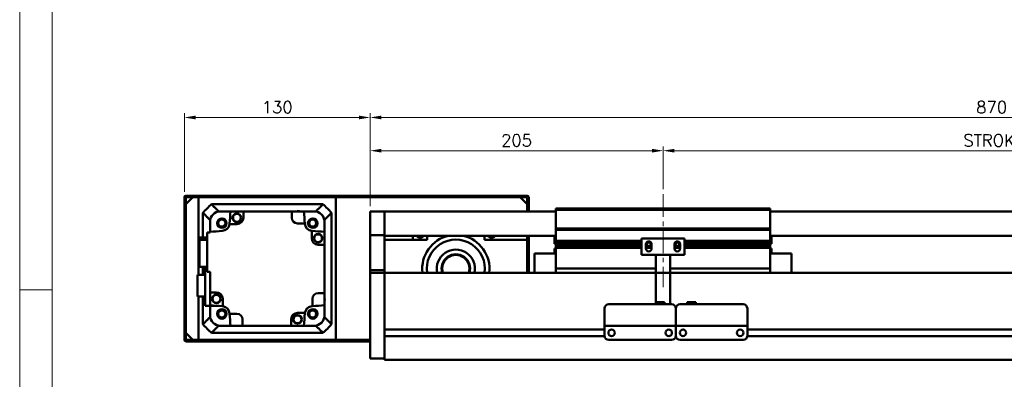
# Model space of a CAD drawing. Header units: millimetres. Extents: x 46891 to 50463, y 6223 to 9884.
# Tile 2 of 5: x 48547 to 49236, y 9144 to 9396. Entities that reach past the tile are written whole.
import ezdxf

# ---------------------------------------------------------------- set-up
doc = ezdxf.new("R2010")
doc.units = ezdxf.units.MM
doc.header["$LTSCALE"] = 0.5
doc.linetypes.add('CENTER', pattern=[50.8, 31.75, -6.35, 6.35, -6.35])
doc.layers.get('0').update_dxf_attribs({"lineweight": 20})
doc.layers.add('1', color=1, linetype='CENTER', lineweight=13)
doc.layers.add('외형선(ISO)', color=7, linetype='Continuous', lineweight=50)
doc.styles.add('DSR TEXT', font='romans.shx', dxfattribs={"bigfont": 'whgtxt.shx'})
doc.styles.get("Standard").update_dxf_attribs({"font": 'romans.shx', "bigfont": 'whgtxt.shx'})
doc.dimstyles.new('DSR', dxfattribs={"dimscale": 2, "dimtxt": 3, "dimasz": 3, "dimexe": 0.5, "dimexo": 0.5, "dimgap": 0.5, "dimtad": 1, "dimdsep": 46, "dimtxsty": 'Standard', "dimcen": 2.5, "dimclrd": 4, "dimclre": 4, "dimclrt": 2, "dimadec": 0, "dimazin": 2, "dimtfac": 1, "dimtmove": 0, "dimatfit": 3, "dimfxl": 0, "dimlwd": -1, "dimlwe": -1, "dimarcsym": 0})

# ---------------------------------------------------------------- blocks, each defined once
blk = doc.blocks.new('A$C1C1952E1')
at = {"color": 1}
blk.add_lwpolyline([(0, 0), (420, 0), (420, 297), (0, 297)], close=True, dxfattribs=at)
at = {"color": 3}
blk.add_lwpolyline([(5, 5), (415, 5), (415, 292), (5, 292)], close=True, dxfattribs=at)
blk = doc.blocks.new('*D140')
at = {"color": 1, "linetype": 'ByBlock'}
for p, q in [((48791.92, 9265.17), (48791.92, 9307.08)), ((48799.72, 9304.08), (48989.12, 9304.08)), ((48996.92, 9277.17), (48996.92, 9307.08))]:
    blk.add_line(p, q, dxfattribs=at)
at = {"color": 1}
for points in [[(48799.72, 9305.38), (48799.72, 9302.78), (48791.92, 9304.08)], [(48989.12, 9305.38), (48989.12, 9302.78), (48996.92, 9304.08)]]:
    blk.add_solid(points, dxfattribs=at)
at = {"layer": 'Defpoints', "color": 0}
for p in [(48996.92, 9304.08), (48996.92, 9273.57), (48791.92, 9261.57)]:
    blk.add_point(p, dxfattribs=at)
at = {"color": 3, "insert": (48894.42, 9311.28), "char_height": 8.4, "attachment_point": 5, "style": 'DSR TEXT'}
blk.add_mtext('205', dxfattribs=at)
blk = doc.blocks.new('*D141')
at = {"color": 1, "linetype": 'ByBlock'}
for p, q in [((48996.92, 9277.17), (48996.92, 9307.08)), ((49004.72, 9304.08), (49489.12, 9304.08)), ((49496.92, 9277.17), (49496.92, 9307.08))]:
    blk.add_line(p, q, dxfattribs=at)
at = {"color": 1}
for points in [[(49004.72, 9305.38), (49004.72, 9302.78), (48996.92, 9304.08)], [(49489.12, 9305.38), (49489.12, 9302.78), (49496.92, 9304.08)]]:
    blk.add_solid(points, dxfattribs=at)
at = {"layer": 'Defpoints', "color": 0}
for p in [(49496.92, 9304.08), (48996.92, 9273.57), (49496.92, 9273.57)]:
    blk.add_point(p, dxfattribs=at)
at = {"color": 3, "insert": (49246.92, 9311.28), "char_height": 8.4, "attachment_point": 5, "style": 'DSR TEXT'}
blk.add_mtext('STROKE : 500', dxfattribs=at)
blk = doc.blocks.new('*D143')
at = {"color": 1, "linetype": 'ByBlock'}
for p, q in [((48791.92, 9265.17), (48791.92, 9330.33)), ((49661.92, 9265.17), (49661.92, 9330.33)), ((49654.12, 9327.33), (48799.72, 9327.33))]:
    blk.add_line(p, q, dxfattribs=at)
at = {"color": 1}
for points in [[(48799.72, 9328.63), (48799.72, 9326.03), (48791.92, 9327.33)], [(49654.12, 9328.63), (49654.12, 9326.03), (49661.92, 9327.33)]]:
    blk.add_solid(points, dxfattribs=at)
at = {"layer": 'Defpoints', "color": 0}
for p in [(48791.92, 9327.33), (48791.92, 9261.57), (49661.92, 9261.57)]:
    blk.add_point(p, dxfattribs=at)
at = {"color": 3, "insert": (49226.92, 9334.53), "char_height": 8.4, "attachment_point": 5, "style": 'DSR TEXT'}
blk.add_mtext('870', dxfattribs=at)
blk = doc.blocks.new('*D144')
at = {"color": 1, "linetype": 'ByBlock'}
for p, q in [((48661.92, 9275.17), (48661.92, 9330.33)), ((48791.92, 9265.17), (48791.92, 9330.33)), ((48784.12, 9327.33), (48669.72, 9327.33))]:
    blk.add_line(p, q, dxfattribs=at)
at = {"color": 1}
for points in [[(48669.72, 9328.63), (48669.72, 9326.03), (48661.92, 9327.33)], [(48784.12, 9328.63), (48784.12, 9326.03), (48791.92, 9327.33)]]:
    blk.add_solid(points, dxfattribs=at)
at = {"layer": 'Defpoints', "color": 0}
for p in [(48661.92, 9327.33), (48661.92, 9271.57), (48791.92, 9261.57)]:
    blk.add_point(p, dxfattribs=at)
at = {"color": 3, "insert": (48726.92, 9334.53), "char_height": 8.4, "attachment_point": 5, "style": 'DSR TEXT'}
blk.add_mtext('130', dxfattribs=at)

msp = doc.modelspace()

# ---------------------------------------------------------------- linework, layer by layer
at = {"color": 1}
msp.add_line((48569.48632, 9206.60102), (48546.67132, 9206.60102), dxfattribs=at)
at = {"layer": '1'}
msp.add_line((48996.91565, 9273.5696), (48996.91565, 9208.5696), dxfattribs=at)
at = {"layer": '외형선(ISO)'}
for p, q in [((48661.91565, 9271.5696), (48661.91565, 9263.5696)), ((48901.91565, 9272.5696), (48662.91565, 9272.5696)), ((48662.91565, 9266.5696), (48667.91565, 9271.5696)), ((48662.91565, 9263.5696), (48662.91565, 9271.0696)), ((48663.41565, 9271.5696), (48901.41565, 9271.5696)), ((48671.91565, 9271.5696), (48667.91565, 9271.5696)), ((48671.91565, 9217.1196), (48671.91565, 9271.5696)), ((48896.91565, 9271.5696), (48767.91565, 9271.5696)), ((48767.91565, 9271.5696), (48767.91565, 9171.5696)), ((48896.91565, 9271.5696), (48901.91565, 9266.5696)), ((48901.91565, 9271.0696), (48901.91565, 9263.5696)), ((48902.91565, 9263.5696), (48902.91565, 9271.5696)), ((48661.91565, 9263.5696), (48662.91565, 9263.5696)), ((48661.91565, 9259.5696), (48661.91565, 9263.5696)), ((48662.91565, 9266.5696), (48662.91565, 9176.5696)), ((48758.91825, 9266.5696), (48680.91305, 9266.5696)), ((48685.91197, 9261.5696), (48686.91565, 9261.5696)), ((48694.24946, 9261.5696), (48686.91565, 9261.5696)), ((48694.24946, 9261.5696), (48703.21565, 9261.5696)), ((48737.11565, 9261.5696), (48703.21565, 9261.5696)), ((48703.21565, 9261.5696), (48703.21565, 9257.1696)), ((48737.11565, 9261.5696), (48745.58184, 9261.5696)), ((48737.11565, 9257.1696), (48737.11565, 9261.5696)), ((48752.91565, 9261.5696), (48745.58184, 9261.5696)), ((48752.91565, 9261.5696), (48753.91933, 9261.5696)), ((48791.91565, 9261.5696), (48791.91565, 9259.5696)), ((48801.91565, 9261.5696), (48791.91565, 9261.5696)), ((48801.91565, 9259.5696), (48801.91565, 9261.5696)), ((48921.91565, 9261.5696), (48801.91565, 9261.5696)), ((48801.91565, 9261.5696), (48801.91565, 9259.5696)), ((48901.91565, 9261.5696), (48901.91565, 9266.5696)), ((48901.91565, 9263.5696), (48902.91565, 9263.5696)), ((48902.91565, 9263.5696), (48902.91565, 9261.5696)), ((48921.91565, 9262.5696), (48921.91565, 9263.5696)), ((49071.91565, 9263.5696), (48921.91565, 9263.5696)), ((48921.91565, 9249.5696), (48921.91565, 9262.5696)), ((48921.91565, 9262.5696), (49071.91565, 9262.5696)), ((49071.91565, 9263.5696), (49071.91565, 9262.5696)), ((49071.91565, 9262.5696), (49071.91565, 9249.5696)), ((49651.91565, 9261.5696), (49071.91565, 9261.5696)), ((48662.91565, 9259.5696), (48661.91565, 9259.5696)), ((48661.91565, 9259.5696), (48661.91565, 9183.5696)), ((48662.91565, 9183.5696), (48662.91565, 9259.5696)), ((48674.91565, 9260.57219), (48674.91565, 9243.35187)), ((48679.91565, 9255.57327), (48679.91565, 9254.5696)), ((48679.91565, 9247.23578), (48679.91565, 9254.5696)), ((48759.91565, 9255.57327), (48759.91565, 9254.5696)), ((48759.91565, 9247.23578), (48759.91565, 9254.5696)), ((48764.91565, 9182.567), (48764.91565, 9260.57219)), ((48791.91565, 9258.05688), (48791.91565, 9259.5696)), ((48791.91565, 9257.5579), (48791.91565, 9258.05688)), ((48791.91565, 9257.5579), (48791.91565, 9256.01731)), ((48791.91565, 9256.01731), (48791.91565, 9253.03272)), ((48801.91565, 9259.5696), (48801.91565, 9258.05688)), ((48801.91565, 9258.05688), (48801.91565, 9259.5696)), ((48801.91565, 9258.05688), (48801.91565, 9257.5579)), ((48801.91565, 9257.5579), (48801.91565, 9258.05688)), ((48801.91565, 9256.01731), (48801.91565, 9257.5579)), ((48801.91565, 9257.5579), (48801.91565, 9256.01731)), ((48801.91565, 9253.03272), (48801.91565, 9256.01731)), ((48801.91565, 9256.01731), (48801.91565, 9253.03272)), ((48698.71565, 9252.6696), (48693.54854, 9252.6696)), ((48746.23759, 9253.1696), (48741.11565, 9253.1696)), ((48751.01565, 9242.7696), (48751.01565, 9247.93671)), ((48791.91565, 9245.25527), (48791.91565, 9253.03272)), ((48801.91565, 9253.03272), (48801.91565, 9245.25527)), ((48801.91565, 9245.25527), (48801.91565, 9253.03272)), ((48921.91565, 9248.5696), (48921.91565, 9249.5696)), ((48921.91565, 9249.5696), (49071.91565, 9249.5696)), ((48921.91565, 9247.5696), (48921.91565, 9248.5696)), ((48921.91565, 9248.5696), (49071.91565, 9248.5696)), ((48921.91565, 9241.0696), (48921.91565, 9247.5696)), ((49071.91565, 9249.5696), (49071.91565, 9248.5696)), ((49071.91565, 9248.5696), (49071.91565, 9247.5696)), ((49071.91565, 9247.5696), (49071.91565, 9241.0696)), ((48672.41565, 9243.35187), (48677.91565, 9243.35187)), ((48672.41565, 9243.35187), (48672.41565, 9241.6457)), ((48677.91565, 9241.6457), (48672.41565, 9241.6457)), ((48672.41565, 9241.6457), (48672.41565, 9222.78732)), ((48677.91565, 9246.7696), (48679.91565, 9246.7696)), ((48677.91565, 9246.7696), (48677.91565, 9219.3696)), ((48679.91565, 9246.7696), (48679.91565, 9247.23578)), ((48759.91565, 9247.23578), (48759.91565, 9238.2696)), ((48791.91565, 9244.89629), (48791.91565, 9245.25527)), ((48791.91565, 9220.49266), (48791.91565, 9244.89629)), ((48801.91565, 9244.89629), (48791.91565, 9244.89629)), ((48801.91565, 9245.25527), (48801.91565, 9244.89629)), ((48801.91565, 9244.89629), (48801.91565, 9220.49266)), ((48921.91565, 9244.5696), (48801.91565, 9244.5696)), ((48831.91565, 9241.5696), (48801.91565, 9241.5696)), ((48821.91565, 9244.5696), (48821.91565, 9241.5696)), ((48831.91565, 9244.5696), (48831.91565, 9241.5696)), ((48871.91565, 9241.5696), (48871.91565, 9244.5696)), ((48901.91565, 9241.5696), (48871.91565, 9241.5696)), ((48901.91565, 9244.5696), (48901.91565, 9241.5696)), ((48901.91565, 9218.5696), (48901.91565, 9241.5696)), ((48902.91565, 9218.5696), (48902.91565, 9244.5696)), ((48920.91565, 9238.9696), (48920.91565, 9244.5696)), ((48921.91565, 9240.5696), (48921.91565, 9241.0696)), ((48921.91565, 9241.0696), (48981.91565, 9241.0696)), ((49011.91565, 9242.5696), (48981.91565, 9242.5696)), ((48981.91565, 9231.1696), (48981.91565, 9242.5696)), ((49011.91565, 9242.5696), (49011.91565, 9231.1696)), ((49011.91565, 9241.0696), (49071.91565, 9241.0696)), ((49651.91565, 9244.5696), (49071.91565, 9244.5696)), ((49071.91565, 9241.0696), (49071.91565, 9240.5696)), ((49072.91565, 9244.5696), (49072.91565, 9238.9696)), ((48759.91565, 9238.2696), (48755.51565, 9238.2696)), ((48759.91565, 9204.3696), (48759.91565, 9238.2696)), ((48920.91565, 9238.9696), (48921.91565, 9238.9696)), ((48920.91565, 9235.5396), (48920.91565, 9232.0696)), ((48921.90626, 9235.5396), (48920.91565, 9235.5396)), ((48921.91565, 9240.0696), (48921.91565, 9240.5696)), ((48921.91565, 9240.5696), (48981.91565, 9240.5696)), ((48921.91565, 9239.0696), (48921.91565, 9240.0696)), ((48921.91565, 9240.0696), (48981.91565, 9240.0696)), ((48921.91565, 9238.5696), (48921.91565, 9239.0696)), ((48921.91565, 9239.0696), (48981.91565, 9239.0696)), ((48921.91565, 9238.0696), (48921.91565, 9238.5696)), ((48921.91565, 9238.5696), (48981.91565, 9238.5696)), ((48921.91565, 9237.0696), (48921.91565, 9238.0696)), ((48921.91565, 9238.0696), (48981.91565, 9238.0696)), ((48921.91565, 9236.5696), (48921.91565, 9237.0696)), ((48921.91565, 9237.0696), (48981.91565, 9237.0696)), ((48921.91565, 9236.0696), (48921.91565, 9236.5696)), ((48921.91565, 9236.5696), (48981.91565, 9236.5696)), ((48921.91565, 9222.5696), (48921.91565, 9236.0696)), ((48921.91565, 9236.0696), (48981.91565, 9236.0696)), ((48984.91565, 9235.5696), (48984.91565, 9238.5696)), ((48984.91565, 9238.5696), (48985.68615, 9238.5696)), ((48984.91565, 9238.0696), (48985.79241, 9238.0696)), ((48984.91565, 9237.0696), (48988.91565, 9237.0696)), ((48984.91565, 9236.5696), (48988.91565, 9236.5696)), ((48984.91565, 9236.0696), (48988.91565, 9236.0696)), ((48984.97916, 9239.0696), (48985.79241, 9239.0696)), ((48985.59277, 9240.0696), (48988.23853, 9240.0696)), ((48988.03889, 9239.0696), (48988.85214, 9239.0696)), ((48988.03889, 9238.0696), (48988.91565, 9238.0696)), ((48988.14515, 9238.5696), (48988.91565, 9238.5696)), ((48988.91565, 9238.5696), (48988.91565, 9235.5696)), ((49004.91565, 9235.5696), (49004.91565, 9238.5696)), ((49004.91565, 9238.5696), (49005.68615, 9238.5696)), ((49004.91565, 9238.0696), (49005.79241, 9238.0696)), ((49004.91565, 9237.0696), (49008.91565, 9237.0696)), ((49004.91565, 9236.5696), (49008.91565, 9236.5696)), ((49004.91565, 9236.0696), (49008.91565, 9236.0696)), ((49004.97916, 9239.0696), (49005.79241, 9239.0696)), ((49005.59277, 9240.0696), (49008.23853, 9240.0696)), ((49008.03889, 9239.0696), (49008.85214, 9239.0696)), ((49008.03889, 9238.0696), (49008.91565, 9238.0696)), ((49008.14515, 9238.5696), (49008.91565, 9238.5696)), ((49008.91565, 9238.5696), (49008.91565, 9235.5696)), ((49011.91565, 9240.5696), (49071.91565, 9240.5696)), ((49011.91565, 9240.0696), (49071.91565, 9240.0696)), ((49011.91565, 9239.0696), (49071.91565, 9239.0696)), ((49011.91565, 9238.5696), (49071.91565, 9238.5696)), ((49011.91565, 9238.0696), (49071.91565, 9238.0696)), ((49011.91565, 9237.0696), (49071.91565, 9237.0696)), ((49011.91565, 9236.5696), (49071.91565, 9236.5696)), ((49011.91565, 9236.0696), (49071.91565, 9236.0696)), ((49071.91565, 9240.5696), (49071.91565, 9240.0696)), ((49071.91565, 9240.0696), (49071.91565, 9239.0696)), ((49071.91565, 9239.0696), (49071.91565, 9238.5696)), ((49072.91565, 9238.9696), (49071.91565, 9238.9696)), ((49071.91565, 9238.5696), (49071.91565, 9238.0696)), ((49071.91565, 9238.0696), (49071.91565, 9237.0696)), ((49071.91565, 9237.0696), (49071.91565, 9236.5696)), ((49071.91565, 9236.5696), (49071.91565, 9236.0696)), ((49071.91565, 9236.0696), (49071.91565, 9222.5696)), ((49072.91565, 9235.5396), (49071.92504, 9235.5396)), ((49072.91565, 9232.0696), (49072.91565, 9235.5396)), ((48906.91565, 9232.0696), (48906.91565, 9218.5696)), ((48921.91565, 9232.0696), (48906.91565, 9232.0696)), ((48991.91565, 9231.1696), (48981.91565, 9231.1696)), ((48991.91565, 9231.6696), (48991.91565, 9231.1696)), ((49001.91565, 9231.1696), (48991.91565, 9231.1696)), ((48991.91565, 9229.0696), (48991.91565, 9231.1696)), ((48991.91565, 9229.0696), (48991.91565, 9198.06979)), ((49001.91565, 9231.1696), (49001.91565, 9231.6696)), ((49011.91565, 9231.1696), (49001.91565, 9231.1696)), ((49001.91565, 9231.1696), (49001.91565, 9229.0696)), ((49001.91565, 9196.56979), (49001.91565, 9229.0696)), ((49071.91565, 9232.0696), (49086.91565, 9232.0696)), ((49086.91565, 9218.5696), (49086.91565, 9232.0696)), ((48672.41565, 9222.78732), (48677.91565, 9222.78732)), ((48674.91565, 9222.78732), (48674.91565, 9217.1196)), ((48676.51565, 9222.78732), (48676.51565, 9195.5696)), ((48791.91565, 9218.5696), (48791.91565, 9220.49266)), ((48801.91565, 9220.49266), (48791.91565, 9220.49266)), ((48801.91565, 9220.49266), (48801.91565, 9218.5696)), ((48921.91565, 9222.5696), (48921.91565, 9221.5696)), ((48921.91565, 9218.5696), (48921.91565, 9221.5696)), ((48921.91565, 9221.5696), (48991.91565, 9221.5696)), ((49001.91565, 9221.5696), (49071.91565, 9221.5696)), ((49071.91565, 9221.5696), (49071.91565, 9222.5696)), ((49071.91565, 9221.5696), (49071.91565, 9218.5696)), ((48676.51565, 9217.1196), (48671.11565, 9217.1196)), ((48671.11565, 9217.1196), (48671.11565, 9202.0196)), ((48677.91565, 9219.3696), (48679.91565, 9219.3696)), ((48679.91565, 9204.8696), (48679.91565, 9219.3696)), ((48791.91565, 9218.5696), (48791.91565, 9215.5696)), ((48801.91565, 9218.5696), (48791.91565, 9218.5696)), ((48791.91565, 9163.81224), (48791.91565, 9215.5696)), ((48801.91565, 9218.5696), (48801.91565, 9215.5696)), ((48801.91565, 9218.5696), (49651.91565, 9218.5696)), ((48801.91565, 9215.5696), (48801.91565, 9218.5696)), ((48801.91565, 9179.0196), (48801.91565, 9215.5696)), ((48801.91565, 9215.5696), (48801.91565, 9163.81224)), ((48671.11565, 9202.0196), (48676.51565, 9202.0196)), ((48671.91565, 9171.5696), (48671.91565, 9202.0196)), ((48674.91565, 9202.0196), (48674.91565, 9182.567)), ((48679.91565, 9204.8696), (48679.91565, 9195.90341)), ((48684.31565, 9204.8696), (48679.91565, 9204.8696)), ((48688.81565, 9200.3696), (48688.81565, 9195.20249)), ((48751.51565, 9195.24765), (48751.51565, 9200.3696)), ((48755.51565, 9204.3696), (48759.91565, 9204.3696)), ((48759.91565, 9204.3696), (48759.91565, 9195.90341)), ((48676.51565, 9195.5696), (48683.9442, 9195.5696)), ((48679.91565, 9188.5696), (48679.91565, 9195.5696)), ((48759.91565, 9188.5696), (48759.91565, 9195.90341)), ((48955.91565, 9183.56979), (48955.91565, 9193.56979)), ((48958.91565, 9196.56979), (49002.91565, 9196.56979)), ((48991.91565, 9198.06979), (48991.91565, 9196.56979)), ((48991.91565, 9198.06979), (48997.91565, 9198.06979)), ((48997.91565, 9198.06979), (48997.91565, 9196.56979)), ((49005.91565, 9183.56979), (49005.91565, 9193.56979)), ((49005.91565, 9193.56979), (49005.91565, 9183.56979)), ((49008.91565, 9196.56979), (49052.91565, 9196.56979)), ((49019.91565, 9198.06979), (49013.91565, 9198.06979)), ((49013.91565, 9196.56979), (49013.91565, 9198.06979)), ((49019.91565, 9196.56979), (49019.91565, 9198.06979)), ((49055.91565, 9193.56979), (49055.91565, 9183.56979)), ((48679.91565, 9188.5696), (48679.91565, 9187.56592)), ((48693.59371, 9189.9696), (48698.71565, 9189.9696)), ((48702.71565, 9185.9696), (48702.71565, 9181.5696)), ((48736.61565, 9181.5696), (48736.61565, 9185.9696)), ((48741.11565, 9190.4696), (48746.28276, 9190.4696)), ((48759.91565, 9188.5696), (48759.91565, 9187.56592)), ((48661.91565, 9183.5696), (48662.91565, 9183.5696)), ((48661.91565, 9179.5696), (48661.91565, 9183.5696)), ((48662.91565, 9179.5696), (48661.91565, 9179.5696)), ((48661.91565, 9179.5696), (48661.91565, 9171.5696)), ((48662.91565, 9172.0696), (48662.91565, 9179.5696)), ((48685.91197, 9181.5696), (48686.91565, 9181.5696)), ((48686.91565, 9181.5696), (48694.24946, 9181.5696)), ((48694.24946, 9181.5696), (48702.71565, 9181.5696)), ((48702.71565, 9181.5696), (48736.61565, 9181.5696)), ((48745.58184, 9181.5696), (48736.61565, 9181.5696)), ((48745.58184, 9181.5696), (48752.91565, 9181.5696)), ((48752.91565, 9181.5696), (48753.91933, 9181.5696)), ((48801.91565, 9178.8196), (48955.91565, 9178.8196)), ((48955.91565, 9183.56979), (48955.91565, 9181.56979)), ((48955.91565, 9181.56976), (48955.91565, 9181.56979)), ((48955.91565, 9181.56979), (49005.91565, 9181.56979)), ((48955.91565, 9181.06976), (48955.91565, 9181.56976)), ((48955.91565, 9174.56976), (48955.91565, 9181.06976)), ((48960.88884, 9178.8196), (48960.94246, 9178.8196)), ((48968.41565, 9181.56976), (48993.41565, 9181.56976)), ((49000.88884, 9178.8196), (49000.94246, 9178.8196)), ((49005.91565, 9183.56979), (49005.91565, 9181.56979)), ((49005.91565, 9181.56979), (49005.91565, 9183.56979)), ((49005.91565, 9181.56976), (49005.91565, 9181.56979)), ((49005.91565, 9181.56979), (49055.91565, 9181.56979)), ((49005.91565, 9181.56979), (49005.91565, 9181.56976)), ((49005.91565, 9181.06976), (49005.91565, 9181.56976)), ((49005.91565, 9181.56976), (49008.68615, 9181.56976)), ((49005.91565, 9181.56976), (49005.91565, 9181.06976)), ((49005.91565, 9174.56976), (49005.91565, 9181.06976)), ((49005.91565, 9181.06976), (49005.91565, 9174.56976)), ((49010.88884, 9178.8196), (49010.94246, 9178.8196)), ((49011.14515, 9181.56976), (49013.41565, 9181.56976)), ((49018.41565, 9181.56976), (49043.41565, 9181.56976)), ((49048.41565, 9181.56976), (49050.68615, 9181.56976)), ((49050.88884, 9178.8196), (49050.94246, 9178.8196)), ((49053.14515, 9181.56976), (49055.91565, 9181.56976)), ((49055.91565, 9181.56979), (49055.91565, 9183.56979)), ((49055.91565, 9181.56979), (49055.91565, 9181.56976)), ((49055.91565, 9181.56976), (49055.91565, 9181.06976)), ((49055.91565, 9181.06976), (49055.91565, 9174.56976)), ((49055.91565, 9178.8196), (49459.91565, 9178.8196)), ((49055.91565, 9178.8196), (49459.91565, 9178.8196)), ((48667.91565, 9171.5696), (48662.91565, 9176.5696)), ((48680.91305, 9176.5696), (48758.91825, 9176.5696)), ((48801.91565, 9174.3196), (48955.9261, 9174.3196)), ((48801.91565, 9163.81224), (48801.91565, 9174.1196)), ((49005.9052, 9174.3196), (49005.9261, 9174.3196)), ((49055.9052, 9174.3196), (49459.9261, 9174.3196)), ((49055.9052, 9174.3196), (49459.9261, 9174.3196)), ((48662.91565, 9170.5696), (48791.91565, 9170.5696)), ((48791.91565, 9171.5696), (48663.41565, 9171.5696)), ((48667.91565, 9171.5696), (48671.91565, 9171.5696)), ((48767.91565, 9171.5696), (48791.91565, 9171.5696)), ((48958.91565, 9171.56976), (49002.91565, 9171.56976)), ((49008.91565, 9171.56976), (49052.91565, 9171.56976)), ((48791.91565, 9163.81224), (48791.91565, 9161.69092)), ((48791.91565, 9158.5696), (48791.91565, 9161.69092)), ((48791.91565, 9158.5696), (48801.91565, 9158.5696)), ((48801.91565, 9163.81224), (48801.91565, 9161.69092)), ((48801.91565, 9161.69092), (48801.91565, 9163.81224)), ((48801.91565, 9157.5696), (48801.91565, 9161.69092)), ((48801.91565, 9161.69092), (48801.91565, 9158.5696)), ((48801.91565, 9157.5696), (49651.91565, 9157.5696))]:
    msp.add_line(p, q, dxfattribs=at)
for centre, radius in [((48688.09584, 9253.3894), 3.3), ((48688.09584, 9253.3894), 3.2), ((48688.09584, 9253.3894), 3), ((48688.09584, 9253.3894), 2.5), ((48698.71708, 9257.13054), 3), ((48698.71708, 9257.13054), 2.95), ((48698.71708, 9257.13054), 2.75), ((48751.73545, 9253.3894), 3.3), ((48751.73545, 9253.3894), 3.2), ((48751.73545, 9253.3894), 3), ((48751.73545, 9253.3894), 2.5), ((48755.47659, 9242.76817), 3), ((48755.47659, 9242.76817), 2.95), ((48755.47659, 9242.76817), 2.75), ((48684.35471, 9200.37102), 3), ((48684.35471, 9200.37102), 2.95), ((48684.35471, 9200.37102), 2.75), ((48688.09584, 9189.74979), 3.3), ((48688.09584, 9189.74979), 3.2), ((48688.09584, 9189.74979), 3), ((48751.73545, 9189.74979), 3.3), ((48751.73545, 9189.74979), 3.2), ((48751.73545, 9189.74979), 3), ((48688.09584, 9189.74979), 2.5), ((48741.11422, 9186.00866), 3), ((48741.11422, 9186.00866), 2.95), ((48741.11422, 9186.00866), 2.75), ((48751.73545, 9189.74979), 2.5), ((48960.91565, 9176.56976), 2.25), ((49000.91565, 9176.56976), 2.25), ((49010.91565, 9176.56976), 2.25), ((49050.91565, 9176.56976), 2.25)]:
    msp.add_circle(centre, radius, dxfattribs=at)
for centre, radius, start, end in [((48662.91565, 9271.5696), 1, 90, 180), ((48663.41565, 9271.0696), 0.5, 90, 180), ((48901.41565, 9271.0696), 0.5, 0, 90), ((48901.91565, 9271.5696), 1, 0, 90), ((48719.91565, 9221.5696), 59.55, 130.91627078, 139.08372922), ((48686.91565, 9254.5696), 7, 90, 180), ((48719.91565, 9221.5696), 52.5, 130.36759354, 130.51580082), ((49152.50703, 9221.5696), 460, 175.01145802, 176.0804225), ((48741.62627, 9257.9895), 3.8, 70.41268147, 109.58731853), ((48287.32427, 9221.5696), 460, 3.93907323, 4.98854198), ((48752.91565, 9254.5696), 7, 0, 90), ((48719.91565, 9221.5696), 52.5, 49.48419918, 49.63240646), ((48719.91565, 9221.5696), 59.55, 40.91627078, 49.08372922), ((48719.91565, 9221.5696), 52.5, 139.48419918, 139.63240646), ((48698.71565, 9257.1696), 4.5, 270, 0), ((48741.11565, 9257.1696), 4, 180, 270), ((48719.91565, 9221.5696), 52.5, 40.36759354, 40.51580082), ((48719.91565, 8788.97821), 460, 93.9195775, 94.98854198), ((48688.09584, 9253.3894), 5.5, 273.9195775, 352.47991906), ((48688.09584, 9253.3894), 5.5, 352.47991906, 356.0804225), ((48287.32427, 9221.5696), 460, 3.9195775, 3.93907323), ((48751.73545, 9253.3894), 5.5, 183.9195775, 262.47991906), ((48751.73545, 9253.3894), 5.5, 262.47991906, 266.0804225), ((48719.91565, 8788.97821), 460, 85.01145802, 86.0804225), ((48755.51565, 9242.7696), 4.5, 180, 270), ((48826.91565, 9246.5696), 3.3235, 216.99714571, 323.00285429), ((48851.91565, 9221.5696), 23.5, 101.84027388, 187.33436892), ((48851.91565, 9221.5696), 20.3, 351.5015155, 188.4984845), ((48851.91565, 9221.5696), 23.5, 352.66563108, 78.15972612), ((48876.91565, 9246.5696), 3.3235, 216.99714571, 323.00285429), ((48851.91565, 9221.5696), 13.3, 346.96395971, 193.03604029), ((48919.28765, 9237.4696), 3.253, 323.60856961, 323.88831047), ((48986.91565, 9238.5696), 2, 0, 180), ((48986.91565, 9235.5696), 2, 180, 0), ((48986.91565, 9238.5696), 1.2295, 156.00421868, 180), ((48986.91565, 9238.5696), 1.2295, 156.00421868, 180), ((48986.91565, 9238.5696), 1.2295, 180, 203.99578132), ((48986.91565, 9238.5696), 1.2295, 180, 203.99578132), ((48986.91565, 9238.5696), 1.2295, 23.99578132, 156.00421868), ((48986.91565, 9238.5696), 1.2295, 23.99578132, 156.00421868), ((48986.91565, 9238.5696), 1.2295, 203.99578132, 336.00421868), ((48986.91565, 9238.5696), 1.2295, 203.99578132, 336.00421868), ((48986.91565, 9238.5696), 1.2295, 0, 23.99578132), ((48986.91565, 9238.5696), 1.2295, 0, 23.99578132), ((48986.91565, 9238.5696), 1.2295, 336.00421868, 0), ((48986.91565, 9238.5696), 1.2295, 336.00421868, 0), ((49006.91565, 9238.5696), 2, 0, 180), ((49006.91565, 9235.5696), 2, 180, 0), ((49006.91565, 9238.5696), 1.2295, 156.00421868, 180), ((49006.91565, 9238.5696), 1.2295, 156.00421868, 180), ((49006.91565, 9238.5696), 1.2295, 180, 203.99578132), ((49006.91565, 9238.5696), 1.2295, 180, 203.99578132), ((49006.91565, 9238.5696), 1.2295, 23.99578132, 156.00421868), ((49006.91565, 9238.5696), 1.2295, 23.99578132, 156.00421868), ((49006.91565, 9238.5696), 1.2295, 203.99578132, 336.00421868), ((49006.91565, 9238.5696), 1.2295, 203.99578132, 336.00421868), ((49006.91565, 9238.5696), 1.2295, 0, 23.99578132), ((49006.91565, 9238.5696), 1.2295, 0, 23.99578132), ((49006.91565, 9238.5696), 1.2295, 336.00421868, 0), ((49006.91565, 9238.5696), 1.2295, 336.00421868, 0), ((49074.54365, 9237.4696), 3.253, 216.11168953, 216.39143039), ((48851.91565, 9221.5696), 10, 342.54239688, 197.45760312), ((48851.91565, 9221.5696), 9.5, 341.59151983, 198.40848017), ((48684.31565, 9200.3696), 4.5, 0, 90), ((48755.51565, 9200.3696), 4, 90, 180), ((48756.33555, 9199.85898), 3.8, 340.41268147, 19.58731853), ((48719.91565, 9654.16098), 460, 265.01145802, 266.0804225), ((48688.09584, 9189.74979), 5.5, 82.47991906, 86.0804225), ((48688.09584, 9189.74979), 5.5, 3.9195775, 82.47991906), ((48751.73545, 9189.74979), 5.5, 93.9195775, 172.47991906), ((48719.91565, 9654.16098), 460, 273.9195775, 273.93907323), ((48719.91565, 9654.16098), 460, 273.93907323, 274.98854198), ((48958.91565, 9193.56979), 3, 90, 180), ((49002.91565, 9193.56979), 3, 0, 90), ((49008.91565, 9193.56979), 3, 90, 180), ((49052.91565, 9193.56979), 3, 0, 90), ((48686.91565, 9188.5696), 7, 180, 270), ((48719.91565, 9221.5696), 52.5, 220.36759354, 220.51580082), ((49152.50703, 9221.5696), 460, 183.9195775, 183.93907323), ((49152.50703, 9221.5696), 460, 183.93907323, 184.98854198), ((48698.71565, 9185.9696), 4, 0, 90), ((48741.11565, 9185.9696), 4.5, 90, 180), ((48287.32427, 9221.5696), 460, 355.01145802, 356.0804225), ((48751.73545, 9189.74979), 5.5, 172.47991906, 176.0804225), ((48752.91565, 9188.5696), 7, 270, 0), ((48719.91565, 9221.5696), 52.5, 319.48419918, 319.63240646), ((48719.91565, 9221.5696), 59.55, 220.91627078, 229.08372922), ((48719.91565, 9221.5696), 52.5, 229.48419918, 229.63240646), ((48698.20503, 9185.1497), 3.8, 250.41268147, 289.58731853), ((48719.91565, 9221.5696), 52.5, 310.36759354, 310.51580082), ((48719.91565, 9221.5696), 59.55, 310.91627078, 319.08372922), ((48663.41565, 9172.0696), 0.5, 180, 270), ((48958.91565, 9174.56976), 3, 180, 270), ((49002.91565, 9174.56976), 3, 270, 0), ((49008.91565, 9174.56976), 3, 180, 270), ((49052.91565, 9174.56976), 3, 270, 0), ((48662.91565, 9171.5696), 1, 180, 270)]:
    msp.add_arc(centre, radius, start, end, dxfattribs=at)
for centre, major_axis, start_param, end_param in [((49009.91565, 9181.56978), (-1.2295, 0), 3.146445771, 6.288038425), ((49015.91565, 9181.56978), (-2.5, 0), 3.145419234, 6.287011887), ((49045.91565, 9181.56978), (-2.5, 0), 3.143524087, 6.28511674), ((49051.91565, 9181.56978), (-1.2295, 0), 3.144519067, 6.286111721)]:
    msp.add_ellipse(centre, major_axis=major_axis, ratio=0.00001, start_param=start_param, end_param=end_param, dxfattribs=at)
for points in [[(48680.91305, 9266.5696), (48681.48174, 9266.00037), (48682.61026, 9264.87103), (48684.27665, 9263.20423), (48685.36981, 9262.11142), (48685.91197, 9261.5696)], [(48753.91933, 9261.5696), (48754.46177, 9262.1117), (48755.55529, 9263.20488), (48757.22169, 9264.87167), (48758.34984, 9266.00065), (48758.91825, 9266.5696)], [(48679.91565, 9255.57327), (48679.37355, 9256.11571), (48678.28037, 9257.20924), (48676.61357, 9258.87564), (48675.4846, 9260.00379), (48674.91565, 9260.57219)], [(48764.91565, 9260.57219), (48764.34643, 9260.00351), (48763.21708, 9258.87499), (48761.55029, 9257.20859), (48760.45747, 9256.11544), (48759.91565, 9255.57327)], [(48674.91565, 9182.567), (48675.48487, 9183.13568), (48676.61422, 9184.2642), (48678.28101, 9185.9306), (48679.37383, 9187.02376), (48679.91565, 9187.56592)], [(48759.91565, 9187.56592), (48760.45775, 9187.02348), (48761.55093, 9185.92996), (48763.21773, 9184.26356), (48764.3467, 9183.13541), (48764.91565, 9182.567)], [(48685.91197, 9181.5696), (48685.36953, 9181.0275), (48684.27601, 9179.93432), (48682.60961, 9178.26752), (48681.48146, 9177.13854), (48680.91305, 9176.5696)], [(48758.91825, 9176.5696), (48758.34956, 9177.13882), (48757.22104, 9178.26817), (48755.55465, 9179.93496), (48754.46149, 9181.02777), (48753.91933, 9181.5696)]]:
    msp.add_open_spline(points, degree=3, dxfattribs=at)

# ---------------------------------------------------------------- block references
at = {"xscale": 4.563000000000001, "yscale": 4.563000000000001, "zscale": 4.563000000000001}
msp.add_blockref('A$C1C1952E1', (48546.67132, 8528.99552), dxfattribs=at)

# ---------------------------------------------------------------- dimensions: what is measured, and where the dimension line sits
for base, p1, p2, picture, middle in [((48661.91565, 9327.32939), (48791.91565, 9261.5696), (48661.91565, 9271.5696), '*D144', (48726.91565, 9334.52939)), ((48791.91565, 9327.32939), (49661.91565, 9261.5696), (48791.91565, 9261.5696), '*D143', (49226.91565, 9334.52939)), ((48996.91565, 9304.07631), (48791.91565, 9261.5696), (48996.91565, 9273.5696), '*D140', (48894.41565, 9311.27631))]:
    dim = msp.add_linear_dim(base=base, p1=p1, p2=p2, dimstyle='DSR', override={"dimscale": 3, "dimtxt": 2.8, "dimasz": 2.600136, "dimexe": 1, "dimexo": 1.2, "dimgap": 1, "dimdec": 4, "dimtxsty": 'DSR TEXT', "dimclrd": 1, "dimclre": 1, "dimclrt": 3, "dimtdec": 4, "dimtix": 1})
    dim.commit()
    dim.dimension.update_dxf_attribs({"geometry": picture, "text_midpoint": middle})
dim = msp.add_linear_dim(base=(49496.91565, 9304.07631), p1=(48996.91565, 9273.5696), p2=(49496.91565, 9273.5696), text='STROKE : <>', dimstyle='DSR', override={"dimscale": 3, "dimtxt": 2.8, "dimasz": 2.600136, "dimexe": 1, "dimexo": 1.2, "dimgap": 1, "dimdec": 4, "dimtxsty": 'DSR TEXT', "dimclrd": 1, "dimclre": 1, "dimclrt": 3, "dimtdec": 4, "dimtix": 1})
dim.commit()
dim.dimension.update_dxf_attribs({"geometry": '*D141', "text_midpoint": (49246.91565, 9311.27631)})

doc.saveas('drawing.dxf')
